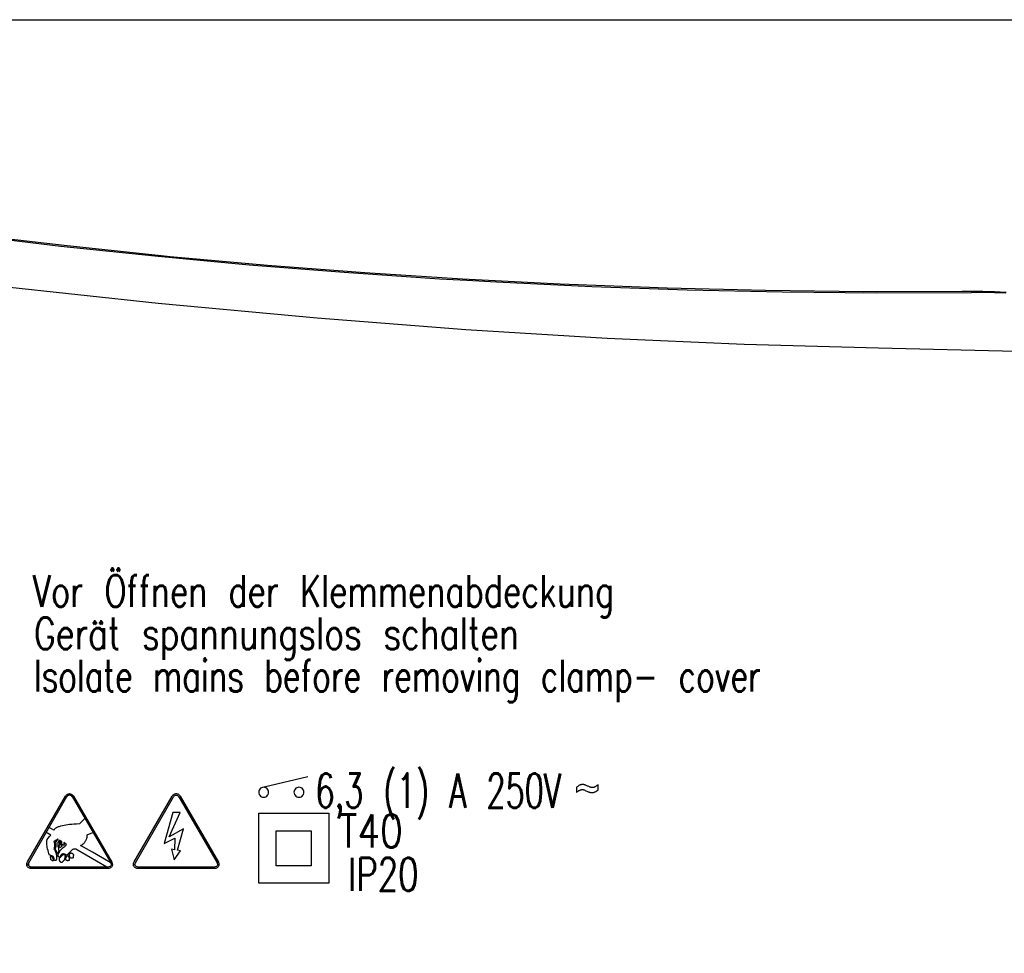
# Model space of a CAD drawing. Extents: x -4 to 211, y 10 to 294.
# Tile 6 of 9: x 66 to 117, y 245 to 294. Entities that reach past the tile are written whole.
import ezdxf
from ezdxf.enums import TextEntityAlignment as Align

# ---------------------------------------------------------------- set-up
doc = ezdxf.new("R2010")
doc.units = 0
doc.header["$MEASUREMENT"] = 0
doc.linetypes.add('THINCONT', pattern=[0.5, 0.25, 0.25])
doc.layers.add('Warm', color=1, linetype='CONTINUOUS')
doc.layers.add('ZEICHNUNG', color=1, linetype='CONTINUOUS')
doc.styles.get("Standard").update_dxf_attribs({"font": 'TXT.SHX'})

msp = doc.modelspace()

# ---------------------------------------------------------------- linework, layer by layer
at = {"layer": 'Warm', "color": 0, "linetype": 'Continuous'}
msp.add_lwpolyline([(-4.263, 293.613), (210.565, 293.613), (210.565, 9.97), (-4.263, 9.97)], close=True, dxfattribs=at)
at = {"layer": 'ZEICHNUNG', "color": 7, "linetype": 'THINCONT'}
for p, q in [((63.101, 282.336), (68.003, 281.757)), ((63.132, 282.395), (68.191, 281.798)), ((68.191, 281.798), (73.265, 281.266)), ((73.735, 281.22), (78.823, 280.761)), ((78.823, 280.761), (83.922, 280.367))]:
    msp.add_line(p, q, dxfattribs=at)
at = {"layer": 'ZEICHNUNG', "color": 14, "linetype": 'THINCONT'}
for p, q in [((68.003, 281.757), (72.928, 281.239)), ((72.928, 281.239), (77.876, 280.781)), ((73.265, 281.266), (73.735, 281.22)), ((77.876, 280.781), (82.846, 280.384))]:
    msp.add_line(p, q, dxfattribs=at)
at = {"layer": 'ZEICHNUNG', "color": 0, "linetype": 'THINCONT'}
for p, q in [((82.846, 280.384), (87.836, 280.048)), ((83.922, 280.367), (89.031, 280.039)), ((87.836, 280.048), (89.257, 279.964)), ((89.031, 280.039), (94.15, 279.777)), ((89.257, 279.964), (90.811, 279.878)), ((73.109, 278.755), (63.913, 279.74)), ((90.811, 279.878), (95.809, 279.642)), ((94.15, 279.777), (94.631, 279.756)), ((94.631, 279.756), (99.759, 279.567)), ((95.809, 279.642), (100.796, 279.47)), ((99.759, 279.567), (104.896, 279.443)), ((100.796, 279.47), (105.77, 279.36)), ((104.896, 279.443), (110.041, 279.387)), ((115.191, 279.397), (115.678, 279.401)), ((105.77, 279.36), (110.732, 279.314)), ((110.041, 279.387), (115.191, 279.397)), ((110.732, 279.314), (115.679, 279.33)), ((115.678, 279.391), (115.679, 279.33)), ((115.678, 279.391), (116.284, 279.391)), ((116.282, 279.329), (115.679, 279.33)), ((116.887, 279.317), (116.282, 279.329)), ((116.284, 279.391), (116.891, 279.378)), ((117.492, 279.291), (116.887, 279.317)), ((116.891, 279.378), (117.497, 279.352)), ((81.434, 277.978), (73.109, 278.755)), ((89.206, 277.372), (81.434, 277.978)), ((96.614, 276.916), (89.206, 277.372)), ((103.785, 276.598), (96.614, 276.916)), ((110.81, 276.414), (103.785, 276.598)), ((118.019, 276.23), (110.81, 276.414)), ((78.647, 253.438), (80.939, 253.978)), ((78.374, 253.216), (78.368, 253.159)), ((78.368, 253.159), (78.374, 253.101)), ((78.394, 253.272), (78.374, 253.216)), ((78.425, 253.321), (78.394, 253.272)), ((78.466, 253.363), (78.425, 253.321)), ((78.515, 253.394), (78.466, 253.363)), ((78.571, 253.413), (78.515, 253.394)), ((78.629, 253.419), (78.571, 253.413)), ((78.686, 253.413), (78.629, 253.419)), ((78.742, 253.394), (78.686, 253.413)), ((78.791, 253.363), (78.742, 253.394)), ((78.833, 253.321), (78.791, 253.363)), ((78.864, 253.272), (78.833, 253.321)), ((78.883, 253.216), (78.864, 253.272)), ((78.889, 253.159), (78.883, 253.216)), ((78.883, 253.101), (78.889, 253.159)), ((80.219, 253.216), (80.212, 253.159)), ((80.212, 253.159), (80.219, 253.101)), ((80.238, 253.272), (80.219, 253.216)), ((80.269, 253.321), (80.238, 253.272)), ((80.311, 253.363), (80.269, 253.321)), ((80.36, 253.394), (80.311, 253.363)), ((80.416, 253.413), (80.36, 253.394)), ((80.473, 253.419), (80.416, 253.413)), ((80.531, 253.413), (80.473, 253.419)), ((80.587, 253.394), (80.531, 253.413)), ((80.636, 253.363), (80.587, 253.394)), ((80.677, 253.321), (80.636, 253.363)), ((80.708, 253.272), (80.677, 253.321)), ((80.728, 253.216), (80.708, 253.272)), ((80.734, 253.159), (80.728, 253.216)), ((80.728, 253.101), (80.734, 253.159)), ((95.015, 253.426), (94.998, 253.412)), ((94.998, 253.412), (94.998, 253.141)), ((94.998, 253.141), (95.003, 253.145)), ((95.003, 253.145), (95.037, 253.172)), ((95.043, 253.447), (95.015, 253.426)), ((95.037, 253.172), (95.066, 253.195)), ((95.068, 253.466), (95.043, 253.447)), ((95.066, 253.195), (95.092, 253.214)), ((95.092, 253.482), (95.068, 253.466)), ((95.114, 253.496), (95.092, 253.482)), ((95.092, 253.214), (95.116, 253.23)), ((95.136, 253.508), (95.114, 253.496)), ((95.116, 253.23), (95.137, 253.244)), ((95.156, 253.519), (95.136, 253.508)), ((95.137, 253.244), (95.157, 253.256)), ((95.176, 253.528), (95.156, 253.519)), ((95.157, 253.256), (95.176, 253.265)), ((95.196, 253.536), (95.176, 253.528)), ((95.176, 253.265), (95.194, 253.273)), ((95.194, 253.273), (95.211, 253.28)), ((95.215, 253.543), (95.196, 253.536)), ((95.211, 253.28), (95.228, 253.286)), ((95.234, 253.549), (95.215, 253.543)), ((95.228, 253.286), (95.236, 253.288)), ((95.252, 253.553), (95.234, 253.549)), ((95.236, 253.288), (95.244, 253.29)), ((95.244, 253.29), (95.261, 253.294)), ((95.271, 253.557), (95.252, 253.553)), ((95.261, 253.294), (95.278, 253.296)), ((95.29, 253.559), (95.271, 253.557)), ((95.278, 253.296), (95.295, 253.298)), ((95.309, 253.561), (95.29, 253.559)), ((95.295, 253.298), (95.313, 253.298)), ((95.329, 253.561), (95.309, 253.561)), ((95.313, 253.298), (95.325, 253.298)), ((95.325, 253.298), (95.339, 253.296)), ((95.346, 253.561), (95.329, 253.561)), ((95.339, 253.296), (95.354, 253.293)), ((95.364, 253.559), (95.346, 253.561)), ((95.354, 253.293), (95.371, 253.289)), ((95.383, 253.556), (95.364, 253.559)), ((95.371, 253.289), (95.39, 253.284)), ((95.402, 253.553), (95.383, 253.556)), ((95.39, 253.284), (95.411, 253.276)), ((95.422, 253.548), (95.402, 253.553)), ((95.411, 253.276), (95.435, 253.267)), ((95.444, 253.542), (95.422, 253.548)), ((95.435, 253.267), (95.464, 253.255)), ((95.466, 253.534), (95.444, 253.542)), ((95.464, 253.255), (95.499, 253.239)), ((95.491, 253.525), (95.466, 253.534)), ((95.519, 253.513), (95.491, 253.525)), ((95.499, 253.239), (95.54, 253.219)), ((95.55, 253.499), (95.519, 253.513)), ((95.54, 253.219), (95.584, 253.199)), ((95.591, 253.48), (95.55, 253.499)), ((95.584, 253.199), (95.618, 253.185)), ((95.618, 253.467), (95.591, 253.48)), ((95.654, 253.45), (95.618, 253.467)), ((95.618, 253.185), (95.647, 253.172)), ((95.647, 253.172), (95.674, 253.163)), ((95.683, 253.438), (95.654, 253.45)), ((95.674, 253.163), (95.698, 253.155)), ((95.708, 253.428), (95.683, 253.438)), ((95.698, 253.155), (95.72, 253.148)), ((95.731, 253.419), (95.708, 253.428)), ((95.72, 253.148), (95.74, 253.143)), ((95.751, 253.413), (95.731, 253.419)), ((95.74, 253.143), (95.76, 253.139)), ((95.77, 253.408), (95.751, 253.413)), ((95.76, 253.139), (95.778, 253.136)), ((95.788, 253.404), (95.77, 253.408)), ((95.778, 253.136), (95.795, 253.135)), ((95.805, 253.402), (95.788, 253.404)), ((95.795, 253.135), (95.812, 253.134)), ((95.821, 253.4), (95.805, 253.402)), ((95.812, 253.134), (95.828, 253.135)), ((95.836, 253.399), (95.821, 253.4)), ((95.828, 253.135), (95.845, 253.137)), ((95.853, 253.4), (95.836, 253.399)), ((95.845, 253.137), (95.863, 253.139)), ((95.87, 253.401), (95.853, 253.4)), ((95.863, 253.139), (95.882, 253.143)), ((95.886, 253.404), (95.87, 253.401)), ((95.882, 253.143), (95.902, 253.148)), ((95.903, 253.407), (95.886, 253.404)), ((95.902, 253.148), (95.923, 253.154)), ((95.919, 253.412), (95.903, 253.407)), ((95.936, 253.418), (95.919, 253.412)), ((95.923, 253.154), (95.944, 253.162)), ((95.953, 253.425), (95.936, 253.418)), ((95.944, 253.162), (95.966, 253.17)), ((95.971, 253.433), (95.953, 253.425)), ((95.966, 253.17), (95.988, 253.18)), ((95.989, 253.443), (95.971, 253.433)), ((95.988, 253.18), (96.01, 253.192)), ((96.009, 253.455), (95.989, 253.443)), ((96.03, 253.468), (96.009, 253.455)), ((96.01, 253.192), (96.032, 253.204)), ((96.053, 253.485), (96.03, 253.468)), ((96.032, 253.204), (96.053, 253.217)), ((96.079, 253.504), (96.053, 253.485)), ((96.053, 253.217), (96.071, 253.228)), ((96.071, 253.228), (96.091, 253.242)), ((96.107, 253.526), (96.079, 253.504)), ((96.091, 253.242), (96.108, 253.256)), ((96.138, 253.552), (96.107, 253.526)), ((96.108, 253.256), (96.125, 253.27)), ((96.125, 253.27), (96.139, 253.284)), ((96.139, 253.553), (96.138, 253.552)), ((96.139, 253.284), (96.139, 253.553)), ((66.262, 249.505), (68.257, 252.958)), ((66.326, 249.468), (68.328, 252.932)), ((68.257, 252.958), (68.283, 252.992)), ((68.283, 252.992), (68.31, 253.02)), ((68.31, 253.02), (68.338, 253.043)), ((68.327, 252.925), (68.338, 252.943)), ((68.328, 252.932), (68.346, 252.959)), ((68.338, 253.043), (68.367, 253.06)), ((68.338, 252.943), (68.351, 252.959)), ((68.346, 252.959), (68.351, 252.965)), ((68.351, 252.965), (68.372, 252.986)), ((68.351, 252.959), (68.365, 252.973)), ((68.365, 252.973), (68.379, 252.986)), ((68.367, 253.06), (68.396, 253.073)), ((68.372, 252.986), (68.394, 253.003)), ((68.379, 252.986), (68.383, 252.989)), ((68.383, 252.989), (68.399, 252.998)), ((68.394, 253.003), (68.417, 253.014)), ((68.396, 253.073), (68.426, 253.08)), ((68.399, 252.998), (68.415, 253.006)), ((68.415, 253.006), (68.431, 253.011)), ((68.417, 253.014), (68.441, 253.021)), ((68.426, 253.08), (68.456, 253.083)), ((68.431, 253.011), (68.447, 253.014)), ((68.441, 253.021), (68.464, 253.024)), ((68.447, 253.014), (68.463, 253.015)), ((68.456, 253.083), (68.486, 253.081)), ((68.463, 253.015), (68.479, 253.014)), ((68.464, 253.024), (68.487, 253.021)), ((68.479, 253.014), (68.494, 253.011)), ((68.486, 253.081), (68.516, 253.074)), ((68.487, 253.021), (68.51, 253.014)), ((68.494, 253.011), (68.51, 253.006)), ((68.51, 253.014), (68.534, 253.003)), ((68.51, 253.006), (68.526, 252.998)), ((68.516, 253.074), (68.546, 253.063)), ((68.526, 252.998), (68.541, 252.988)), ((68.534, 253.003), (68.556, 252.986)), ((68.541, 252.988), (68.557, 252.976)), ((68.546, 253.063), (68.576, 253.047)), ((68.556, 252.986), (68.578, 252.964)), ((68.557, 252.976), (68.571, 252.962)), ((68.571, 252.962), (68.585, 252.946)), ((68.576, 253.047), (68.604, 253.025)), ((68.578, 252.964), (68.598, 252.937)), ((68.585, 252.946), (68.588, 252.941)), ((68.588, 252.941), (68.6, 252.922)), ((68.598, 252.937), (68.602, 252.93)), ((68.602, 252.93), (70.618, 249.459)), ((68.604, 253.025), (68.632, 252.998)), ((68.632, 252.998), (68.658, 252.967)), ((68.658, 252.967), (68.666, 252.955)), ((68.666, 252.955), (70.674, 249.498)), ((71.844, 249.505), (73.839, 252.958)), ((71.915, 249.468), (73.907, 252.914)), ((73.839, 252.958), (73.864, 252.99)), ((73.864, 252.99), (73.891, 253.019)), ((73.891, 253.019), (73.918, 253.043)), ((73.907, 252.914), (73.925, 252.942)), ((73.918, 253.043), (73.946, 253.06)), ((73.925, 252.942), (73.945, 252.964)), ((73.945, 252.964), (73.95, 252.969)), ((73.946, 253.06), (73.974, 253.073)), ((73.95, 252.969), (73.973, 252.985)), ((73.973, 252.985), (73.996, 252.997)), ((73.974, 253.073), (74.003, 253.081)), ((73.996, 252.997), (74.019, 253.004)), ((74.003, 253.081), (74.032, 253.085)), ((74.019, 253.004), (74.042, 253.006)), ((74.032, 253.085), (74.063, 253.083)), ((74.042, 253.006), (74.065, 253.004)), ((74.063, 253.083), (74.094, 253.077)), ((74.065, 253.004), (74.088, 252.997)), ((74.088, 252.997), (74.111, 252.985)), ((74.094, 253.077), (74.127, 253.066)), ((74.111, 252.985), (74.134, 252.969)), ((74.127, 253.066), (74.161, 253.049)), ((74.134, 252.969), (74.155, 252.947)), ((74.155, 252.947), (74.175, 252.92)), ((74.161, 253.049), (74.19, 253.025)), ((74.175, 252.92), (74.18, 252.911)), ((74.18, 252.911), (76.186, 249.459)), ((74.19, 253.025), (74.215, 252.998)), ((74.215, 252.998), (74.241, 252.965)), ((74.241, 252.965), (74.248, 252.955)), ((74.248, 252.955), (76.256, 249.497)), ((78.374, 253.101), (78.394, 253.045)), ((78.394, 253.045), (78.425, 252.996)), ((78.425, 252.996), (78.466, 252.955)), ((78.466, 252.955), (78.515, 252.924)), ((78.515, 252.924), (78.571, 252.904)), ((78.571, 252.904), (78.629, 252.898)), ((78.629, 252.898), (78.686, 252.904)), ((78.686, 252.904), (78.742, 252.924)), ((78.742, 252.924), (78.791, 252.955)), ((78.791, 252.955), (78.833, 252.996)), ((78.833, 252.996), (78.864, 253.045)), ((78.864, 253.045), (78.883, 253.101)), ((80.219, 253.101), (80.238, 253.045)), ((80.238, 253.045), (80.269, 252.996)), ((80.269, 252.996), (80.311, 252.955)), ((80.311, 252.955), (80.36, 252.924)), ((80.36, 252.924), (80.416, 252.904)), ((80.416, 252.904), (80.473, 252.898)), ((80.473, 252.898), (80.531, 252.904)), ((80.531, 252.904), (80.587, 252.924)), ((80.587, 252.924), (80.636, 252.955)), ((80.636, 252.955), (80.677, 252.996)), ((80.677, 252.996), (80.708, 253.045)), ((80.708, 253.045), (80.728, 253.101)), ((73.881, 252.09), (73.413, 250.469)), ((73.686, 250.813), (74.252, 252.09)), ((74.252, 252.09), (73.881, 252.09)), ((69.266, 251.775), (68.986, 251.503)), ((78.371, 248.391), (78.371, 252.059)), ((78.371, 252.059), (82.039, 252.059)), ((82.039, 252.059), (82.039, 248.391)), ((67.312, 251.009), (67.245, 251.048)), ((67.641, 251.167), (67.393, 251.307)), ((67.651, 251.185), (67.641, 251.167)), ((67.664, 251.203), (67.651, 251.185)), ((67.679, 251.221), (67.664, 251.203)), ((67.697, 251.238), (67.679, 251.221)), ((67.717, 251.256), (67.697, 251.238)), ((67.74, 251.273), (67.717, 251.256)), ((67.767, 251.289), (67.74, 251.273)), ((67.796, 251.306), (67.767, 251.289)), ((67.829, 251.322), (67.796, 251.306)), ((67.865, 251.337), (67.829, 251.322)), ((67.905, 251.351), (67.865, 251.337)), ((67.948, 251.365), (67.905, 251.351)), ((67.994, 251.377), (67.948, 251.365)), ((68.013, 251.382), (67.994, 251.377)), ((68.097, 251.4), (68.013, 251.382)), ((68.183, 251.417), (68.097, 251.4)), ((68.273, 251.432), (68.183, 251.417)), ((68.368, 251.446), (68.273, 251.432)), ((68.468, 251.459), (68.368, 251.446)), ((68.577, 251.471), (68.468, 251.459)), ((68.696, 251.482), (68.577, 251.471)), ((68.832, 251.492), (68.696, 251.482)), ((68.986, 251.503), (68.832, 251.492)), ((74.431, 251.232), (73.686, 250.813)), ((74.116, 250.119), (74.431, 251.232)), ((79.278, 249.308), (79.278, 251.142)), ((79.278, 251.142), (81.112, 251.142)), ((81.112, 251.142), (81.112, 249.308)), ((67.28, 250.531), (67.283, 250.603)), ((67.28, 250.462), (67.28, 250.531)), ((67.283, 250.603), (67.29, 250.68)), ((67.29, 250.68), (67.291, 250.683)), ((67.291, 250.683), (67.345, 250.753)), ((67.404, 250.953), (67.312, 251.009)), ((67.345, 250.753), (67.411, 250.834)), ((67.477, 250.909), (67.404, 250.953)), ((67.411, 250.834), (67.477, 250.909)), ((67.663, 250.591), (67.641, 250.584)), ((67.641, 250.584), (67.652, 250.553)), ((67.652, 250.553), (67.662, 250.514)), ((67.688, 250.601), (67.663, 250.591)), ((67.717, 250.617), (67.688, 250.601)), ((67.751, 250.639), (67.717, 250.617)), ((67.745, 250.55), (67.753, 250.559)), ((67.753, 250.514), (67.745, 250.55)), ((67.797, 250.672), (67.751, 250.639)), ((67.753, 250.559), (67.765, 250.566)), ((67.765, 250.566), (67.774, 250.572)), ((67.774, 250.572), (67.784, 250.579)), ((67.784, 250.579), (67.79, 250.588)), ((67.79, 250.588), (67.795, 250.599)), ((67.795, 250.599), (67.796, 250.615)), ((67.796, 250.615), (67.798, 250.621)), ((67.812, 250.683), (67.797, 250.672)), ((67.798, 250.621), (67.804, 250.63)), ((67.804, 250.63), (67.816, 250.642)), ((67.842, 250.703), (67.812, 250.683)), ((67.816, 250.642), (67.84, 250.66)), ((67.84, 250.66), (67.851, 250.668)), ((67.844, 250.703), (67.842, 250.703)), ((67.852, 250.697), (67.844, 250.703)), ((67.851, 250.668), (67.874, 250.686)), ((67.863, 250.689), (67.852, 250.697)), ((67.866, 250.552), (67.856, 250.527)), ((67.87, 250.686), (67.863, 250.689)), ((67.881, 250.58), (67.866, 250.552)), ((67.874, 250.686), (67.87, 250.686)), ((67.888, 250.591), (67.881, 250.58)), ((67.896, 250.6), (67.888, 250.591)), ((67.912, 250.617), (67.896, 250.6)), ((67.935, 250.635), (67.912, 250.617)), ((67.952, 250.648), (67.935, 250.635)), ((67.938, 250.559), (67.941, 250.576)), ((67.938, 250.538), (67.938, 250.559)), ((67.94, 250.512), (67.938, 250.538)), ((67.941, 250.576), (67.947, 250.59)), ((67.947, 250.59), (67.956, 250.601)), ((67.951, 250.644), (67.952, 250.648)), ((67.954, 250.639), (67.951, 250.644)), ((67.962, 250.633), (67.954, 250.639)), ((67.956, 250.601), (67.961, 250.606)), ((67.961, 250.606), (67.967, 250.61)), ((67.978, 250.623), (67.962, 250.633)), ((67.967, 250.61), (67.982, 250.618)), ((67.983, 250.62), (67.978, 250.623)), ((67.982, 250.618), (67.983, 250.619)), ((67.983, 250.619), (67.983, 250.62)), ((67.997, 250.536), (67.994, 250.513)), ((68.003, 250.557), (67.997, 250.536)), ((68.013, 250.577), (68.003, 250.557)), ((68.026, 250.598), (68.013, 250.577)), ((68.067, 250.576), (68.026, 250.598)), ((68.056, 250.525), (68.059, 250.548)), ((68.059, 250.548), (68.067, 250.576)), ((69.25, 250.524), (69.27, 250.549)), ((69.27, 250.549), (69.29, 250.578)), ((69.29, 250.578), (69.308, 250.608)), ((69.308, 250.608), (69.325, 250.638)), ((69.325, 250.638), (69.34, 250.669)), ((69.34, 250.669), (69.353, 250.7)), ((69.353, 250.7), (69.364, 250.73)), ((69.364, 250.73), (69.374, 250.761)), ((69.374, 250.761), (69.381, 250.791)), ((69.381, 250.791), (69.387, 250.82)), ((69.387, 250.82), (69.39, 250.849)), ((69.39, 250.849), (69.392, 250.877)), ((69.391, 250.931), (69.689, 251.044)), ((69.392, 250.904), (69.391, 250.931)), ((69.392, 250.877), (69.392, 250.904)), ((73.413, 250.469), (73.982, 250.752)), ((73.982, 250.752), (73.958, 250.146)), ((67.284, 250.395), (67.28, 250.462)), ((67.29, 250.331), (67.284, 250.395)), ((67.301, 250.268), (67.29, 250.331)), ((67.318, 250.186), (67.301, 250.268)), ((67.338, 250.107), (67.318, 250.186)), ((67.361, 250.027), (67.338, 250.107)), ((67.389, 249.945), (67.361, 250.027)), ((67.66, 250.215), (67.65, 250.186)), ((67.65, 250.186), (67.671, 250.156)), ((67.668, 250.251), (67.66, 250.215)), ((67.662, 250.514), (67.67, 250.469)), ((67.674, 250.293), (67.668, 250.251)), ((67.67, 250.469), (67.675, 250.418)), ((67.671, 250.156), (67.692, 250.121)), ((67.677, 250.341), (67.674, 250.293)), ((67.675, 250.418), (67.676, 250.393)), ((67.676, 250.393), (67.677, 250.341)), ((67.692, 250.121), (67.712, 250.079)), ((67.712, 250.079), (67.731, 250.031)), ((67.725, 250.197), (67.735, 250.218)), ((67.754, 250.125), (67.725, 250.197)), ((67.731, 250.031), (67.749, 249.977)), ((67.735, 250.218), (67.744, 250.246)), ((67.744, 250.246), (67.752, 250.281)), ((67.752, 250.281), (67.759, 250.324)), ((67.759, 250.471), (67.753, 250.514)), ((67.759, 250.111), (67.754, 250.125)), ((67.762, 250.423), (67.759, 250.471)), ((67.759, 250.324), (67.762, 250.372)), ((67.779, 250.06), (67.759, 250.111)), ((67.762, 250.372), (67.762, 250.423)), ((67.793, 250.017), (67.779, 250.06)), ((67.803, 249.975), (67.793, 250.017)), ((67.845, 250.472), (67.843, 250.44)), ((67.843, 250.44), (67.845, 250.399)), ((67.849, 250.501), (67.845, 250.472)), ((67.845, 250.399), (67.847, 250.376)), ((67.847, 250.376), (67.851, 250.323)), ((67.856, 250.527), (67.849, 250.501)), ((67.851, 250.323), (67.863, 250.3)), ((67.896, 250.07), (67.861, 250.012)), ((67.863, 250.3), (67.874, 250.273)), ((67.874, 250.273), (67.883, 250.241)), ((67.883, 250.241), (67.89, 250.203)), ((67.89, 250.203), (67.894, 250.159)), ((67.894, 250.159), (67.896, 250.108)), ((67.896, 250.108), (67.896, 250.07)), ((67.908, 249.979), (67.935, 250.027)), ((67.915, 250.347), (67.917, 250.355)), ((67.916, 250.34), (67.915, 250.347)), ((67.961, 250.248), (67.916, 250.34)), ((67.917, 250.355), (67.923, 250.367)), ((67.923, 250.367), (67.935, 250.382)), ((67.935, 250.382), (67.951, 250.398)), ((67.935, 250.027), (67.961, 250.07)), ((67.948, 250.476), (67.94, 250.512)), ((67.962, 250.424), (67.948, 250.476)), ((67.951, 250.398), (67.952, 250.399)), ((67.952, 250.399), (67.966, 250.409)), ((67.981, 250.271), (67.961, 250.248)), ((67.961, 250.07), (67.98, 250.103)), ((67.966, 250.409), (67.962, 250.424)), ((67.98, 250.103), (68.003, 250.134)), ((68, 250.287), (67.981, 250.271)), ((67.994, 250.513), (67.994, 250.489)), ((67.994, 250.489), (67.998, 250.46)), ((67.998, 250.46), (68.006, 250.425)), ((68.02, 250.3), (68, 250.287)), ((68.003, 250.134), (68.028, 250.164)), ((68.006, 250.425), (68.006, 250.424)), ((68.006, 250.424), (68.021, 250.409)), ((68.045, 250.312), (68.02, 250.3)), ((68.021, 250.409), (68.033, 250.391)), ((68.028, 250.164), (68.057, 250.193)), ((68.033, 250.391), (68.044, 250.37)), ((68.044, 250.37), (68.054, 250.343)), ((68.062, 250.318), (68.045, 250.312)), ((68.054, 250.343), (68.062, 250.318)), ((68.056, 250.5), (68.056, 250.525)), ((68.06, 250.464), (68.056, 250.5)), ((68.057, 250.193), (68.092, 250.223)), ((68.063, 250.444), (68.06, 250.464)), ((68.084, 250.424), (68.063, 250.444)), ((68.104, 250.407), (68.084, 250.424)), ((68.092, 250.223), (68.139, 250.259)), ((68.121, 250.396), (68.104, 250.407)), ((68.137, 250.388), (68.121, 250.396)), ((68.152, 250.385), (68.137, 250.388)), ((68.139, 250.259), (68.18, 250.29)), ((68.166, 250.385), (68.152, 250.385)), ((68.158, 250.53), (68.159, 250.509)), ((68.215, 250.487), (68.158, 250.53)), ((68.159, 250.509), (68.163, 250.486)), ((68.163, 250.486), (68.172, 250.457)), ((68.18, 250.388), (68.166, 250.385)), ((68.172, 250.457), (68.18, 250.435)), ((68.18, 250.435), (68.194, 250.396)), ((68.187, 250.391), (68.18, 250.388)), ((68.18, 250.29), (68.222, 250.323)), ((68.194, 250.396), (68.187, 250.391)), ((68.259, 250.453), (68.215, 250.487)), ((68.222, 250.323), (68.255, 250.353)), ((68.255, 250.353), (68.284, 250.383)), ((68.309, 250.414), (68.259, 250.453)), ((68.284, 250.383), (68.309, 250.414)), ((68.516, 250.05), (68.435, 249.969)), ((68.616, 250.15), (68.516, 250.05)), ((68.641, 250.164), (68.616, 250.15)), ((68.667, 250.174), (68.641, 250.164)), ((68.692, 250.18), (68.667, 250.174)), ((68.705, 250.181), (68.692, 250.18)), ((68.717, 250.182), (68.705, 250.181)), ((68.743, 250.18), (68.717, 250.182)), ((68.768, 250.175), (68.743, 250.18)), ((68.792, 250.168), (68.768, 250.175)), ((70.418, 249.236), (68.792, 250.168)), ((69.039, 250.371), (69.057, 250.376)), ((69.664, 250.015), (69.039, 250.371)), ((69.057, 250.376), (69.076, 250.383)), ((69.076, 250.383), (69.096, 250.392)), ((69.096, 250.392), (69.117, 250.404)), ((69.117, 250.404), (69.139, 250.418)), ((69.139, 250.418), (69.161, 250.434)), ((69.161, 250.434), (69.184, 250.453)), ((69.184, 250.453), (69.206, 250.475)), ((69.206, 250.475), (69.229, 250.498)), ((69.229, 250.498), (69.25, 250.524)), ((70.289, 249.659), (69.664, 250.015)), ((73.802, 250.174), (73.947, 249.613)), ((73.958, 250.146), (73.802, 250.174)), ((73.947, 249.613), (74.271, 250.093)), ((74.271, 250.093), (74.116, 250.119)), ((66.249, 249.478), (66.262, 249.505)), ((67.423, 249.858), (67.389, 249.945)), ((67.423, 249.858), (67.423, 249.858)), ((67.446, 249.854), (67.423, 249.858)), ((67.485, 249.845), (67.446, 249.854)), ((67.456, 249.798), (67.45, 249.797)), ((67.45, 249.797), (67.45, 249.792)), ((67.45, 249.792), (67.45, 249.786)), ((67.45, 249.786), (67.45, 249.779)), ((67.45, 249.779), (67.451, 249.771)), ((67.451, 249.771), (67.452, 249.762)), ((67.452, 249.762), (67.453, 249.752)), ((67.453, 249.752), (67.455, 249.742)), ((67.455, 249.742), (67.457, 249.73)), ((67.461, 249.798), (67.456, 249.798)), ((67.457, 249.73), (67.459, 249.717)), ((67.459, 249.717), (67.462, 249.703)), ((67.467, 249.798), (67.461, 249.798)), ((67.462, 249.703), (67.466, 249.689)), ((67.466, 249.689), (67.47, 249.673)), ((67.472, 249.798), (67.467, 249.798)), ((67.47, 249.673), (67.474, 249.658)), ((67.478, 249.797), (67.472, 249.798)), ((67.474, 249.658), (67.476, 249.65)), ((67.476, 249.65), (67.484, 249.643)), ((67.483, 249.797), (67.478, 249.797)), ((67.489, 249.796), (67.483, 249.797)), ((67.484, 249.643), (67.492, 249.635)), ((67.519, 249.834), (67.485, 249.845)), ((67.494, 249.794), (67.489, 249.796)), ((67.492, 249.635), (67.5, 249.629)), ((67.499, 249.793), (67.494, 249.794)), ((67.505, 249.791), (67.499, 249.793)), ((67.5, 249.629), (67.506, 249.623)), ((67.51, 249.789), (67.505, 249.791)), ((67.506, 249.623), (67.513, 249.618)), ((67.516, 249.787), (67.51, 249.789)), ((67.513, 249.618), (67.519, 249.613)), ((67.521, 249.784), (67.516, 249.787)), ((67.549, 249.821), (67.519, 249.834)), ((67.519, 249.613), (67.525, 249.609)), ((67.527, 249.781), (67.521, 249.784)), ((67.525, 249.609), (67.531, 249.605)), ((67.532, 249.778), (67.527, 249.781)), ((67.531, 249.605), (67.537, 249.602)), ((67.537, 249.775), (67.532, 249.778)), ((67.543, 249.771), (67.537, 249.775)), ((67.537, 249.602), (67.543, 249.599)), ((67.548, 249.767), (67.543, 249.771)), ((67.543, 249.599), (67.549, 249.596)), ((67.553, 249.763), (67.548, 249.767)), ((67.576, 249.807), (67.549, 249.821)), ((67.549, 249.596), (67.555, 249.593)), ((67.558, 249.758), (67.553, 249.763)), ((67.555, 249.593), (67.561, 249.591)), ((67.563, 249.753), (67.558, 249.758)), ((67.561, 249.591), (67.568, 249.589)), ((67.568, 249.748), (67.563, 249.753)), ((67.573, 249.743), (67.568, 249.748)), ((67.568, 249.589), (67.574, 249.587)), ((67.578, 249.737), (67.573, 249.743)), ((67.574, 249.587), (67.58, 249.585)), ((67.599, 249.79), (67.576, 249.807)), ((67.582, 249.731), (67.578, 249.737)), ((67.58, 249.585), (67.587, 249.584)), ((67.587, 249.725), (67.582, 249.731)), ((67.591, 249.719), (67.587, 249.725)), ((67.587, 249.584), (67.594, 249.582)), ((67.596, 249.712), (67.591, 249.719)), ((67.594, 249.582), (67.601, 249.581)), ((67.6, 249.705), (67.596, 249.712)), ((67.62, 249.771), (67.599, 249.79)), ((67.603, 249.698), (67.6, 249.705)), ((67.601, 249.581), (67.609, 249.58)), ((67.607, 249.691), (67.603, 249.698)), ((67.61, 249.684), (67.607, 249.691)), ((67.609, 249.58), (67.616, 249.58)), ((67.612, 249.681), (67.61, 249.684)), ((67.615, 249.673), (67.612, 249.681)), ((67.618, 249.666), (67.615, 249.673)), ((67.616, 249.58), (67.624, 249.579)), ((67.62, 249.658), (67.618, 249.666)), ((67.629, 249.759), (67.62, 249.771)), ((67.623, 249.65), (67.62, 249.658)), ((67.625, 249.642), (67.623, 249.65)), ((67.624, 249.579), (67.633, 249.579)), ((67.627, 249.634), (67.625, 249.642)), ((67.628, 249.626), (67.627, 249.634)), ((67.63, 249.618), (67.628, 249.626)), ((67.638, 249.742), (67.629, 249.759)), ((67.631, 249.611), (67.63, 249.618)), ((67.632, 249.603), (67.631, 249.611)), ((67.632, 249.595), (67.632, 249.603)), ((67.633, 249.587), (67.632, 249.595)), ((67.633, 249.579), (67.633, 249.587)), ((67.645, 249.72), (67.638, 249.742)), ((67.652, 249.69), (67.645, 249.72)), ((67.664, 249.62), (67.652, 249.69)), ((67.67, 249.594), (67.664, 249.62)), ((67.681, 249.588), (67.67, 249.594)), ((67.699, 249.579), (67.681, 249.588)), ((67.714, 249.574), (67.699, 249.579)), ((67.725, 249.574), (67.714, 249.574)), ((67.736, 249.577), (67.725, 249.574)), ((67.746, 249.583), (67.736, 249.577)), ((67.756, 249.594), (67.746, 249.583)), ((67.749, 249.977), (67.765, 249.92)), ((67.766, 249.61), (67.756, 249.594)), ((67.765, 249.92), (67.777, 249.861)), ((67.776, 249.635), (67.766, 249.61)), ((67.787, 249.671), (67.776, 249.635)), ((67.777, 249.861), (67.778, 249.855)), ((67.778, 249.855), (67.786, 249.798)), ((67.786, 249.798), (67.79, 249.748)), ((67.79, 249.706), (67.787, 249.671)), ((67.79, 249.748), (67.79, 249.706)), ((67.81, 249.928), (67.803, 249.975)), ((67.844, 249.984), (67.81, 249.928)), ((67.861, 250.012), (67.844, 249.984)), ((67.864, 249.86), (67.867, 249.881)), ((67.864, 249.842), (67.864, 249.86)), ((67.866, 249.818), (67.864, 249.842)), ((67.87, 249.8), (67.866, 249.818)), ((67.867, 249.881), (67.875, 249.908)), ((67.877, 249.785), (67.87, 249.8)), ((67.875, 249.908), (67.888, 249.94)), ((67.886, 249.774), (67.877, 249.785)), ((67.897, 249.766), (67.886, 249.774)), ((67.888, 249.94), (67.908, 249.979)), ((67.909, 249.762), (67.897, 249.766)), ((67.922, 249.76), (67.909, 249.762)), ((67.936, 249.763), (67.922, 249.76)), ((67.925, 249.651), (67.924, 249.641)), ((67.924, 249.641), (67.924, 249.631)), ((67.924, 249.631), (67.924, 249.622)), ((67.924, 249.622), (67.925, 249.613)), ((67.926, 249.662), (67.925, 249.651)), ((67.925, 249.613), (67.926, 249.604)), ((67.928, 249.674), (67.926, 249.662)), ((67.926, 249.604), (67.927, 249.597)), ((67.927, 249.597), (67.929, 249.589)), ((67.93, 249.687), (67.928, 249.674)), ((67.929, 249.589), (67.931, 249.582)), ((67.932, 249.7), (67.93, 249.687)), ((67.931, 249.582), (67.933, 249.575)), ((67.934, 249.71), (67.932, 249.7)), ((67.933, 249.575), (67.935, 249.568)), ((67.944, 249.718), (67.934, 249.71)), ((67.935, 249.568), (67.938, 249.562)), ((67.95, 249.769), (67.936, 249.763)), ((67.938, 249.562), (67.941, 249.556)), ((67.941, 249.556), (67.945, 249.551)), ((67.955, 249.726), (67.944, 249.718)), ((67.945, 249.551), (67.949, 249.545)), ((67.949, 249.545), (67.953, 249.54)), ((67.963, 249.778), (67.95, 249.769)), ((67.953, 249.54), (67.957, 249.535)), ((67.965, 249.736), (67.955, 249.726)), ((67.957, 249.535), (67.962, 249.531)), ((67.962, 249.531), (67.967, 249.526)), ((67.974, 249.79), (67.963, 249.778)), ((67.977, 249.747), (67.965, 249.736)), ((67.967, 249.526), (67.972, 249.522)), ((67.972, 249.522), (67.978, 249.518)), ((67.983, 249.804), (67.974, 249.79)), ((67.988, 249.758), (67.977, 249.747)), ((67.978, 249.518), (67.985, 249.515)), ((67.989, 249.82), (67.983, 249.804)), ((67.985, 249.515), (67.991, 249.511)), ((68.002, 249.772), (67.988, 249.758)), ((67.999, 249.843), (67.989, 249.82)), ((67.991, 249.511), (67.998, 249.508)), ((67.998, 249.508), (68.006, 249.505)), ((68.011, 249.864), (67.999, 249.843)), ((68.017, 249.789), (68.002, 249.772)), ((68.006, 249.505), (68.014, 249.502)), ((68.027, 249.881), (68.011, 249.864)), ((68.014, 249.502), (68.023, 249.5)), ((68.038, 249.812), (68.017, 249.789)), ((68.023, 249.5), (68.032, 249.498)), ((68.044, 249.896), (68.027, 249.881)), ((68.057, 249.832), (68.038, 249.812)), ((68.064, 249.909), (68.044, 249.896)), ((68.071, 249.848), (68.057, 249.832)), ((68.086, 249.918), (68.064, 249.909)), ((68.084, 249.861), (68.071, 249.848)), ((68.071, 249.498), (68.08, 249.503)), ((68.08, 249.503), (68.088, 249.509)), ((68.095, 249.872), (68.084, 249.861)), ((68.11, 249.925), (68.086, 249.918)), ((68.088, 249.509), (68.097, 249.515)), ((68.106, 249.882), (68.095, 249.872)), ((68.097, 249.515), (68.105, 249.521)), ((68.105, 249.521), (68.113, 249.528)), ((68.133, 249.882), (68.106, 249.882)), ((68.136, 249.928), (68.11, 249.925)), ((68.113, 249.528), (68.122, 249.536)), ((68.122, 249.536), (68.131, 249.544)), ((68.131, 249.544), (68.14, 249.553)), ((68.146, 249.881), (68.133, 249.882)), ((68.142, 249.928), (68.136, 249.928)), ((68.14, 249.553), (68.149, 249.564)), ((68.175, 249.919), (68.142, 249.928)), ((68.156, 249.881), (68.146, 249.881)), ((68.149, 249.564), (68.16, 249.575)), ((68.166, 249.88), (68.156, 249.881)), ((68.16, 249.575), (68.172, 249.59)), ((68.174, 249.879), (68.166, 249.88)), ((68.172, 249.59), (68.197, 249.62)), ((68.183, 249.877), (68.174, 249.879)), ((68.211, 249.907), (68.175, 249.919)), ((68.19, 249.875), (68.183, 249.877)), ((68.198, 249.873), (68.19, 249.875)), ((68.197, 249.62), (68.202, 249.629)), ((68.205, 249.87), (68.198, 249.873)), ((68.202, 249.629), (68.206, 249.638)), ((68.212, 249.868), (68.205, 249.87)), ((68.206, 249.638), (68.21, 249.647)), ((68.21, 249.647), (68.214, 249.657)), ((68.252, 249.89), (68.211, 249.907)), ((68.219, 249.864), (68.212, 249.868)), ((68.214, 249.657), (68.218, 249.668)), ((68.218, 249.668), (68.222, 249.679)), ((68.226, 249.861), (68.219, 249.864)), ((68.222, 249.679), (68.225, 249.69)), ((68.225, 249.69), (68.228, 249.703)), ((68.232, 249.857), (68.226, 249.861)), ((68.228, 249.703), (68.231, 249.716)), ((68.231, 249.716), (68.234, 249.731)), ((68.239, 249.852), (68.232, 249.857)), ((68.234, 249.731), (68.237, 249.748)), ((68.237, 249.748), (68.24, 249.769)), ((68.246, 249.847), (68.239, 249.852)), ((68.24, 249.769), (68.244, 249.792)), ((68.244, 249.792), (68.247, 249.812)), ((68.252, 249.842), (68.246, 249.847)), ((68.247, 249.812), (68.25, 249.828)), ((68.25, 249.828), (68.252, 249.842)), ((68.287, 249.877), (68.252, 249.89)), ((68.271, 249.698), (68.272, 249.704)), ((68.271, 249.691), (68.271, 249.698)), ((68.271, 249.683), (68.271, 249.691)), ((68.271, 249.675), (68.271, 249.683)), ((68.271, 249.668), (68.271, 249.675)), ((68.272, 249.66), (68.271, 249.668)), ((68.272, 249.704), (68.273, 249.71)), ((68.272, 249.653), (68.272, 249.66)), ((68.273, 249.647), (68.272, 249.653)), ((68.273, 249.71), (68.274, 249.716)), ((68.274, 249.64), (68.273, 249.647)), ((68.274, 249.716), (68.276, 249.721)), ((68.276, 249.635), (68.274, 249.64)), ((68.276, 249.721), (68.278, 249.726)), ((68.277, 249.629), (68.276, 249.635)), ((68.279, 249.624), (68.277, 249.629)), ((68.278, 249.726), (68.281, 249.731)), ((68.28, 249.619), (68.279, 249.624)), ((68.282, 249.615), (68.28, 249.619)), ((68.281, 249.731), (68.284, 249.736)), ((68.284, 249.611), (68.282, 249.615)), ((68.284, 249.736), (68.288, 249.743)), ((68.286, 249.607), (68.284, 249.611)), ((68.288, 249.604), (68.286, 249.607)), ((68.32, 249.868), (68.287, 249.877)), ((68.288, 249.743), (68.296, 249.755)), ((68.29, 249.601), (68.288, 249.604)), ((68.293, 249.599), (68.29, 249.601)), ((68.297, 249.595), (68.293, 249.599)), ((68.296, 249.755), (68.3, 249.762)), ((68.302, 249.592), (68.297, 249.595)), ((68.3, 249.762), (68.304, 249.768)), ((68.306, 249.589), (68.302, 249.592)), ((68.304, 249.768), (68.307, 249.774)), ((68.311, 249.587), (68.306, 249.589)), ((68.307, 249.774), (68.31, 249.779)), ((68.31, 249.779), (68.312, 249.784)), ((68.316, 249.584), (68.311, 249.587)), ((68.312, 249.784), (68.314, 249.79)), ((68.314, 249.79), (68.316, 249.795)), ((68.316, 249.795), (68.318, 249.8)), ((68.321, 249.582), (68.316, 249.584)), ((68.318, 249.8), (68.319, 249.806)), ((68.319, 249.806), (68.321, 249.812)), ((68.343, 249.885), (68.32, 249.868)), ((68.321, 249.812), (68.322, 249.818)), ((68.326, 249.58), (68.321, 249.582)), ((68.322, 249.824), (68.323, 249.831)), ((68.322, 249.818), (68.322, 249.824)), ((68.323, 249.831), (68.33, 249.83)), ((68.331, 249.578), (68.326, 249.58)), ((68.33, 249.83), (68.339, 249.83)), ((68.337, 249.577), (68.331, 249.578)), ((68.342, 249.575), (68.337, 249.577)), ((68.339, 249.83), (68.346, 249.829)), ((68.348, 249.574), (68.342, 249.575)), ((68.38, 249.917), (68.343, 249.885)), ((68.346, 249.829), (68.354, 249.829)), ((68.354, 249.573), (68.348, 249.574)), ((68.354, 249.829), (68.361, 249.828)), ((68.36, 249.573), (68.354, 249.573)), ((68.366, 249.572), (68.36, 249.573)), ((68.361, 249.828), (68.367, 249.828)), ((68.372, 249.572), (68.366, 249.572)), ((68.367, 249.828), (68.372, 249.827)), ((68.372, 249.827), (68.377, 249.826)), ((68.379, 249.573), (68.372, 249.572)), ((68.377, 249.826), (68.382, 249.825)), ((68.385, 249.573), (68.379, 249.573)), ((68.435, 249.969), (68.38, 249.917)), ((68.382, 249.825), (68.386, 249.823)), ((68.392, 249.574), (68.385, 249.573)), ((68.386, 249.823), (68.39, 249.822)), ((68.39, 249.822), (68.394, 249.82)), ((68.398, 249.575), (68.392, 249.574)), ((68.394, 249.82), (68.398, 249.818)), ((68.398, 249.818), (68.401, 249.816)), ((68.405, 249.576), (68.398, 249.575)), ((68.401, 249.816), (68.405, 249.814)), ((68.405, 249.814), (68.408, 249.811)), ((68.411, 249.577), (68.405, 249.576)), ((68.408, 249.811), (68.411, 249.808)), ((68.411, 249.808), (68.415, 249.805)), ((68.418, 249.579), (68.411, 249.577)), ((68.415, 249.805), (68.418, 249.802)), ((68.418, 249.802), (68.421, 249.798)), ((68.425, 249.581), (68.418, 249.579)), ((68.421, 249.798), (68.423, 249.794)), ((68.423, 249.794), (68.426, 249.79)), ((68.432, 249.583), (68.425, 249.581)), ((68.426, 249.79), (68.429, 249.785)), ((68.429, 249.785), (68.431, 249.775)), ((68.431, 249.775), (68.432, 249.765)), ((68.432, 249.765), (68.433, 249.754)), ((68.438, 249.586), (68.432, 249.583)), ((68.433, 249.754), (68.435, 249.742)), ((68.435, 249.742), (68.436, 249.729)), ((68.436, 249.729), (68.437, 249.715)), ((68.437, 249.715), (68.437, 249.699)), ((68.437, 249.699), (68.438, 249.679)), ((68.438, 249.679), (68.439, 249.642)), ((68.442, 249.587), (68.438, 249.586)), ((68.439, 249.642), (68.44, 249.621)), ((68.44, 249.621), (68.441, 249.603)), ((68.441, 249.603), (68.442, 249.587)), ((68.444, 249.867), (68.445, 249.872)), ((68.449, 249.861), (68.444, 249.867)), ((68.445, 249.872), (68.447, 249.878)), ((68.447, 249.878), (68.449, 249.884)), ((68.449, 249.884), (68.451, 249.889)), ((68.454, 249.855), (68.449, 249.861)), ((68.451, 249.889), (68.454, 249.895)), ((68.454, 249.895), (68.457, 249.901)), ((68.459, 249.849), (68.454, 249.855)), ((68.457, 249.901), (68.461, 249.908)), ((68.463, 249.843), (68.459, 249.849)), ((68.461, 249.908), (68.464, 249.914)), ((68.466, 249.837), (68.463, 249.843)), ((68.464, 249.914), (68.468, 249.92)), ((68.469, 249.832), (68.466, 249.837)), ((68.468, 249.92), (68.473, 249.926)), ((68.472, 249.826), (68.469, 249.832)), ((68.475, 249.82), (68.472, 249.826)), ((68.473, 249.926), (68.478, 249.932)), ((68.477, 249.814), (68.475, 249.82)), ((68.479, 249.808), (68.477, 249.814)), ((68.478, 249.932), (68.483, 249.937)), ((68.481, 249.801), (68.479, 249.808)), ((68.483, 249.793), (68.481, 249.801)), ((68.483, 249.937), (68.484, 249.939)), ((68.485, 249.785), (68.483, 249.793)), ((68.484, 249.939), (68.489, 249.944)), ((68.487, 249.775), (68.485, 249.785)), ((68.492, 249.746), (68.487, 249.775)), ((68.489, 249.944), (68.495, 249.949)), ((68.494, 249.733), (68.492, 249.746)), ((68.497, 249.721), (68.494, 249.733)), ((68.495, 249.949), (68.5, 249.954)), ((68.499, 249.72), (68.497, 249.721)), ((68.509, 249.716), (68.499, 249.72)), ((68.5, 249.954), (68.505, 249.958)), ((68.505, 249.958), (68.51, 249.962)), ((68.518, 249.713), (68.509, 249.716)), ((68.51, 249.962), (68.515, 249.965)), ((68.515, 249.965), (68.52, 249.968)), ((68.527, 249.711), (68.518, 249.713)), ((68.52, 249.968), (68.525, 249.971)), ((68.525, 249.971), (68.53, 249.973)), ((68.536, 249.708), (68.527, 249.711)), ((68.53, 249.973), (68.534, 249.975)), ((68.534, 249.975), (68.538, 249.976)), ((68.545, 249.707), (68.536, 249.708)), ((68.538, 249.976), (68.543, 249.977)), ((68.543, 249.977), (68.546, 249.978)), ((68.553, 249.705), (68.545, 249.707)), ((68.546, 249.978), (68.55, 249.978)), ((68.55, 249.978), (68.552, 249.978)), ((68.552, 249.978), (68.559, 249.977)), ((68.561, 249.704), (68.553, 249.705)), ((68.559, 249.977), (68.565, 249.976)), ((68.569, 249.703), (68.561, 249.704)), ((68.565, 249.976), (68.571, 249.974)), ((68.577, 249.702), (68.569, 249.703)), ((68.571, 249.974), (68.577, 249.973)), ((68.577, 249.973), (68.582, 249.971)), ((68.584, 249.702), (68.577, 249.702)), ((68.582, 249.971), (68.588, 249.969)), ((68.591, 249.702), (68.584, 249.702)), ((68.588, 249.969), (68.593, 249.967)), ((68.597, 249.702), (68.591, 249.702)), ((68.593, 249.967), (68.598, 249.964)), ((68.604, 249.703), (68.597, 249.702)), ((68.598, 249.964), (68.602, 249.961)), ((68.602, 249.961), (68.607, 249.958)), ((68.61, 249.704), (68.604, 249.703)), ((68.607, 249.958), (68.612, 249.955)), ((68.615, 249.705), (68.61, 249.704)), ((68.612, 249.955), (68.616, 249.951)), ((68.621, 249.706), (68.615, 249.705)), ((68.616, 249.951), (68.62, 249.947)), ((68.62, 249.947), (68.625, 249.943)), ((68.626, 249.708), (68.621, 249.706)), ((68.625, 249.943), (68.629, 249.938)), ((68.631, 249.709), (68.626, 249.708)), ((68.629, 249.938), (68.633, 249.933)), ((68.635, 249.711), (68.631, 249.709)), ((68.633, 249.933), (68.637, 249.927)), ((68.64, 249.714), (68.635, 249.711)), ((68.637, 249.927), (68.641, 249.921)), ((68.644, 249.716), (68.64, 249.714)), ((68.641, 249.921), (68.646, 249.915)), ((68.648, 249.719), (68.644, 249.716)), ((68.646, 249.915), (68.65, 249.908)), ((68.651, 249.722), (68.648, 249.719)), ((68.65, 249.908), (68.654, 249.9)), ((68.655, 249.725), (68.651, 249.722)), ((68.654, 249.9), (68.658, 249.892)), ((68.656, 249.75), (68.655, 249.736)), ((68.655, 249.736), (68.655, 249.725)), ((68.657, 249.767), (68.656, 249.75)), ((68.659, 249.788), (68.657, 249.767)), ((68.658, 249.892), (68.662, 249.883)), ((68.662, 249.82), (68.659, 249.788)), ((68.662, 249.883), (68.666, 249.873)), ((68.664, 249.843), (68.662, 249.82)), ((68.665, 249.86), (68.664, 249.843)), ((68.666, 249.873), (68.665, 249.86)), ((70.6, 249.482), (70.289, 249.659)), ((71.831, 249.478), (71.844, 249.505)), ((66.228, 249.374), (66.23, 249.409)), ((66.23, 249.341), (66.228, 249.374)), ((66.23, 249.409), (66.237, 249.447)), ((66.237, 249.311), (66.23, 249.341)), ((66.237, 249.447), (66.249, 249.478)), ((66.249, 249.284), (66.237, 249.311)), ((66.264, 249.259), (66.249, 249.284)), ((66.283, 249.236), (66.264, 249.259)), ((66.306, 249.216), (66.283, 249.236)), ((66.299, 249.384), (66.303, 249.411)), ((66.299, 249.359), (66.299, 249.384)), ((66.305, 249.336), (66.299, 249.359)), ((66.303, 249.411), (66.311, 249.439)), ((66.309, 249.325), (66.305, 249.336)), ((66.334, 249.198), (66.306, 249.216)), ((66.31, 249.403), (66.309, 249.38)), ((66.309, 249.38), (66.311, 249.358)), ((66.314, 249.315), (66.309, 249.325)), ((66.314, 249.427), (66.31, 249.403)), ((66.311, 249.439), (66.326, 249.468)), ((66.311, 249.358), (66.314, 249.347)), ((66.323, 249.452), (66.314, 249.427)), ((66.314, 249.347), (66.318, 249.337)), ((66.327, 249.296), (66.314, 249.315)), ((66.318, 249.337), (66.327, 249.317)), ((66.335, 249.476), (66.323, 249.452)), ((66.327, 249.317), (66.34, 249.299)), ((66.345, 249.279), (66.327, 249.296)), ((66.366, 249.183), (66.334, 249.198)), ((66.34, 249.299), (66.355, 249.283)), ((66.367, 249.265), (66.345, 249.279)), ((66.355, 249.283), (66.374, 249.268)), ((66.402, 249.172), (66.366, 249.183)), ((66.393, 249.253), (66.367, 249.265)), ((66.374, 249.268), (66.396, 249.256)), ((66.424, 249.245), (66.393, 249.253)), ((66.396, 249.256), (66.421, 249.247)), ((66.441, 249.164), (66.402, 249.172)), ((66.421, 249.247), (66.449, 249.24)), ((66.459, 249.24), (66.424, 249.245)), ((66.485, 249.161), (66.441, 249.164)), ((66.449, 249.24), (66.48, 249.237)), ((66.483, 249.239), (66.459, 249.24)), ((66.48, 249.237), (66.497, 249.236)), ((70.471, 249.239), (66.483, 249.239)), ((66.487, 249.16), (66.485, 249.161)), ((70.46, 249.16), (66.487, 249.16)), ((66.497, 249.236), (70.418, 249.236)), ((68.032, 249.498), (68.041, 249.496)), ((68.041, 249.496), (68.052, 249.495)), ((68.052, 249.495), (68.063, 249.494)), ((68.063, 249.494), (68.071, 249.498)), ((70.501, 249.164), (70.46, 249.16)), ((70.483, 249.239), (70.471, 249.239)), ((70.516, 249.243), (70.483, 249.239)), ((70.539, 249.171), (70.501, 249.164)), ((70.547, 249.251), (70.516, 249.243)), ((70.573, 249.182), (70.539, 249.171)), ((70.573, 249.262), (70.547, 249.251)), ((70.595, 249.275), (70.573, 249.262)), ((70.603, 249.196), (70.573, 249.182)), ((70.613, 249.292), (70.595, 249.275)), ((70.63, 249.213), (70.603, 249.196)), ((70.627, 249.311), (70.613, 249.292)), ((70.618, 249.459), (70.632, 249.431)), ((70.637, 249.331), (70.627, 249.311)), ((70.653, 249.234), (70.63, 249.213)), ((70.632, 249.431), (70.64, 249.403)), ((70.642, 249.354), (70.637, 249.331)), ((70.64, 249.403), (70.644, 249.378)), ((70.644, 249.378), (70.642, 249.354)), ((70.672, 249.257), (70.653, 249.234)), ((70.689, 249.284), (70.672, 249.257)), ((70.674, 249.498), (70.681, 249.482)), ((70.681, 249.482), (70.696, 249.446)), ((70.702, 249.315), (70.689, 249.284)), ((70.696, 249.446), (70.704, 249.413)), ((70.705, 249.332), (70.702, 249.315)), ((70.704, 249.413), (70.708, 249.381)), ((70.707, 249.349), (70.705, 249.332)), ((70.708, 249.381), (70.707, 249.349)), ((71.81, 249.374), (71.812, 249.409)), ((71.812, 249.341), (71.81, 249.374)), ((71.812, 249.409), (71.819, 249.447)), ((71.819, 249.311), (71.812, 249.341)), ((71.819, 249.447), (71.831, 249.478)), ((71.831, 249.284), (71.819, 249.311)), ((71.846, 249.259), (71.831, 249.284)), ((71.865, 249.236), (71.846, 249.259)), ((71.889, 249.216), (71.865, 249.236)), ((71.888, 249.385), (71.892, 249.411)), ((71.888, 249.36), (71.888, 249.385)), ((71.893, 249.337), (71.888, 249.36)), ((71.916, 249.198), (71.889, 249.216)), ((71.892, 249.411), (71.901, 249.439)), ((71.898, 249.326), (71.893, 249.337)), ((71.903, 249.316), (71.898, 249.326)), ((71.901, 249.439), (71.915, 249.468)), ((71.916, 249.297), (71.903, 249.316)), ((71.934, 249.28), (71.916, 249.297)), ((71.948, 249.183), (71.916, 249.198)), ((71.955, 249.266), (71.934, 249.28)), ((71.984, 249.172), (71.948, 249.183)), ((71.981, 249.254), (71.955, 249.266)), ((72.012, 249.246), (71.981, 249.254)), ((72.024, 249.164), (71.984, 249.172)), ((72.047, 249.241), (72.012, 249.246)), ((72.068, 249.161), (72.024, 249.164)), ((72.071, 249.24), (72.047, 249.241)), ((72.069, 249.16), (72.068, 249.161)), ((76.042, 249.16), (72.069, 249.16)), ((76.04, 249.24), (72.071, 249.24)), ((76.051, 249.24), (76.04, 249.24)), ((76.082, 249.164), (76.042, 249.16)), ((76.085, 249.244), (76.051, 249.24)), ((76.12, 249.171), (76.082, 249.164)), ((76.115, 249.251), (76.085, 249.244)), ((76.141, 249.262), (76.115, 249.251)), ((76.154, 249.182), (76.12, 249.171)), ((76.163, 249.276), (76.141, 249.262)), ((76.185, 249.196), (76.154, 249.182)), ((76.181, 249.293), (76.163, 249.276)), ((76.195, 249.311), (76.181, 249.293)), ((76.212, 249.213), (76.185, 249.196)), ((76.186, 249.459), (76.2, 249.431)), ((76.205, 249.332), (76.195, 249.311)), ((76.2, 249.431), (76.208, 249.404)), ((76.21, 249.354), (76.205, 249.332)), ((76.208, 249.404), (76.211, 249.378)), ((76.211, 249.378), (76.21, 249.354)), ((76.235, 249.234), (76.212, 249.213)), ((76.254, 249.257), (76.235, 249.234)), ((76.271, 249.284), (76.254, 249.257)), ((76.256, 249.497), (76.263, 249.483)), ((76.263, 249.483), (76.278, 249.446)), ((76.283, 249.315), (76.271, 249.284)), ((76.278, 249.446), (76.286, 249.413)), ((76.287, 249.332), (76.283, 249.315)), ((76.286, 249.413), (76.29, 249.381)), ((76.289, 249.349), (76.287, 249.332)), ((76.29, 249.381), (76.289, 249.349)), ((81.112, 249.308), (79.278, 249.308)), ((82.039, 248.391), (78.371, 248.391))]:
    msp.add_line(p, q, dxfattribs=at)

# ---------------------------------------------------------------- texts
at = {"layer": 'ZEICHNUNG', "color": 0}
for s, height, width, p, p2 in [('Vor Öffnen der Klemmenabdeckung', 1.6606, 0.601093, (66.54, 262.866), (96.984, 262.866)), ('Gerät spannungslos schalten', 1.6606, 0.595779, (66.598, 260.642), (91.991, 260.642)), ('Isolate mains before removing clamp- cover', 1.6606, 0.587607, (66.598, 258.425), (104.653, 258.425)), ('6,3 (1) A 250V', 1.805, 0.577703, (81.341, 252.338), (94.201, 252.338)), ('T40', 1.7328, 0.766667, (82.59, 250.266), (85.911, 250.266)), ('IP20', 1.7328, 0.671053, (83.052, 247.992), (86.734, 247.992))]:
    msp.add_text(s, height=height, dxfattribs=dict(at, width=width)).set_placement(p, p2, align=Align.FIT)

doc.saveas('drawing.dxf')
